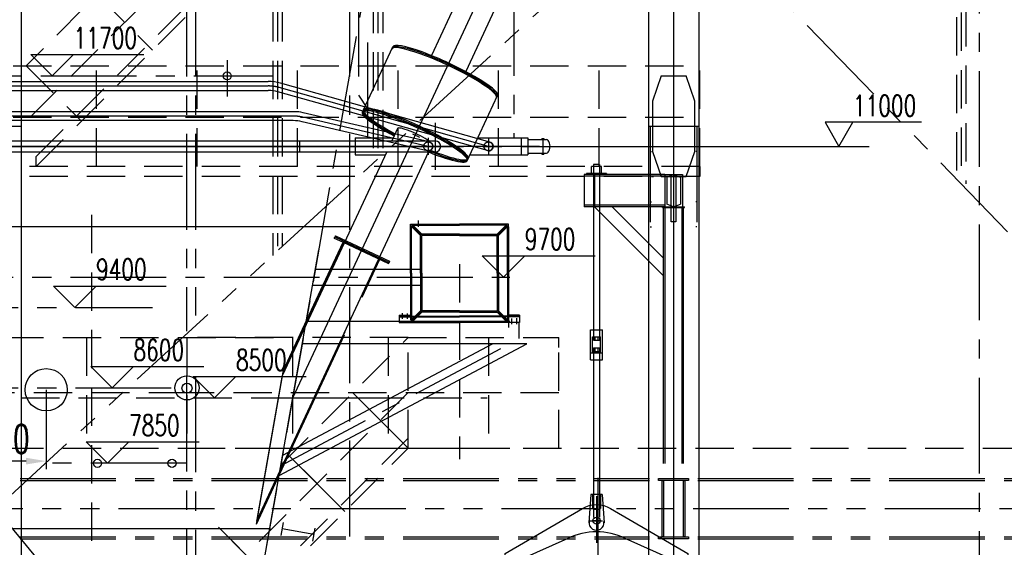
# Model space of a CAD drawing. Header units: millimetres. Extents: x -21 to 67273, y 14 to 95134.
# Tile 13 of 55: x 14450 to 24244, y 44038 to 49281. Entities that reach past the tile are written whole.
import ezdxf
from ezdxf.enums import TextEntityAlignment as Align

# ---------------------------------------------------------------- set-up
doc = ezdxf.new("R2010")
doc.units = ezdxf.units.MM
doc.header["$LTSCALE"] = 30
for name, pattern in [('CENTER', [50.8, 31.75, -6.35, 6.35, -6.35]), ('DASHED', [19.05, 12.7, -6.35]), ('PHANTOM', [63.5, 31.75, -6.35, 6.35, -6.35, 6.35, -6.35])]:
    doc.linetypes.add(name, pattern=pattern)
doc.layers.get('Defpoints').update_dxf_attribs({"color": 5})
for name, color, linetype in [('双点画线', 6, 'PHANTOM'), ('标注', 3, 'Continuous'), ('点画线', 2, 'CENTER'), ('细实线', 4, 'Continuous'), ('虚线', 1, 'DASHED')]:
    doc.layers.add(name, color=color, linetype=linetype)
doc.styles.get("Standard").update_dxf_attribs({"font": 'romans.shx', "width": 0.7, "bigfont": 'hzdx.shx'})
doc.dimstyles.new('STANDARD$0', dxfattribs={"dimscale": 25, "dimtxt": 3.5, "dimasz": 2.5, "dimexe": 1, "dimexo": 0, "dimgap": 1, "dimtad": 1, "dimdec": 0, "dimdsep": 46, "dimtxsty": 'Standard', "dimcen": 2.5, "dimclrd": 256, "dimclre": 256, "dimclrt": 256, "dimadec": 0, "dimazin": 0, "dimtfac": 10, "dimtdec": 0, "dimtmove": 0, "dimatfit": 3, "dimfxl": 1, "dimtolj": 1, "dimtzin": 0, "dimarcsym": 0})

# ---------------------------------------------------------------- blocks, each defined once
blk = doc.blocks.new('bg')
at = {"layer": '标注'}
for p, q in [((-212.1, 212.1), (910.9, 212.1)), ((0, 0), (-212.1, 212.1)), ((0, 0), (212.1, 212.1))]:
    blk.add_line(p, q, dxfattribs=at)
blk = doc.blocks.new('TP')
at = {"lineweight": -2}
blk.add_circle((0, 0), 40, dxfattribs=at)
blk = doc.blocks.new('*D94')
at = {"layer": 'Defpoints'}
for p in [(13713.8, 45619.5), (14713.4, 45603.3), (13713.8, 44893.6)]:
    blk.add_point(p, dxfattribs=at)
at = {"layer": '标注'}
for p, q in [((13713.8, 45619.5), (13713.8, 44813.6)), ((14713.4, 45603.3), (14713.4, 44813.6)), ((14513.4, 44893.6), (13913.8, 44893.6))]:
    blk.add_line(p, q, dxfattribs=at)
for points in [[(13913.8, 44927), (13913.8, 44860.3), (13713.8, 44893.6)], [(14513.4, 44927), (14513.4, 44860.3), (14713.4, 44893.6)]]:
    blk.add_solid(points, dxfattribs=at)
at = {"layer": '标注', "insert": (14213.8, 45113.6), "char_height": 280, "attachment_point": 5}
blk.add_mtext('1000', dxfattribs=at)

msp = doc.modelspace()

# ---------------------------------------------------------------- linework, layer by layer
for p, q in [((20703.76, 81432.118), (20703.76, 36882.118)), ((14463.76, 80732.118), (14463.76, 36882.118)), ((21203.76, 73592.795), (21203.76, 36882.118)), ((18851.728, 49580.101), (18545.946, 48924.349)), ((19193.406, 49420.774), (18887.624, 48765.022)), ((17868.423, 48385.933), (18160.684, 49012.69)), ((8630.69, 48666.618), (16922.276, 48666.618)), ((13538.76, 48577.618), (16922.276, 48577.618)), ((19125.792, 48064.96), (17042.464, 48650.061)), ((19101.728, 47979.275), (17018.399, 48564.376)), ((18900.534, 47878.171), (19202.938, 48526.679)), ((18523.816, 48065.467), (17270.193, 48356.271)), ((18503.704, 47978.769), (17260.006, 48267.271)), ((18208.568, 48200.84), (18173.594, 48125.839)), ((17788.235, 48106.118), (17788.235, 47938.118)), ((17788.235, 48106.118), (18164.398, 48106.118)), ((18173.594, 48125.839), (18150.409, 48076.118)), ((19006.827, 48106.118), (19504.76, 48106.118)), ((19438.76, 48106.118), (19438.76, 47938.118)), ((19504.76, 48106.118), (19504.76, 47938.118)), ((19644.76, 48098.618), (19644.76, 48088.618)), ((19654.76, 48088.618), (19654.76, 47955.618)), ((19664.76, 48098.618), (19664.76, 48088.618)), ((18515.272, 47966.512), (16812.375, 44314.636)), ((18100.048, 47968.118), (17065.313, 45749.123)), ((17788.235, 47938.118), (18086.059, 47938.118)), ((18516.021, 47968.118), (18515.272, 47966.512)), ((18928.488, 47938.118), (19504.76, 47938.118)), ((19644.76, 47955.618), (19644.76, 47945.618)), ((19664.76, 47955.618), (19664.76, 47945.618)), ((20237.26, 47822.118), (20137.26, 47822.118)), ((20137.26, 47742.118), (20137.26, 47822.118)), ((20237.26, 47822.118), (20137.26, 47822.118)), ((20137.26, 47742.118), (20137.26, 47822.118)), ((20157.26, 47842.118), (20157.26, 46094.669)), ((20217.26, 47842.118), (20157.26, 47842.118)), ((20217.26, 47842.118), (20157.26, 47842.118)), ((20217.26, 47842.118), (20217.26, 46094.669)), ((20237.26, 47742.118), (20237.26, 47822.118)), ((20237.26, 47742.118), (20237.26, 47822.118)), ((20853.76, 46734.118), (20165.76, 47422.118)), ((20853.76, 46912.309), (20343.951, 47422.118)), ((20843.76, 47414.118), (20843.76, 47422.118)), ((20843.76, 47422.118), (21063.76, 47422.118)), ((20843.76, 47414.118), (20843.76, 47422.118)), ((20843.76, 47422.118), (21063.76, 47422.118)), ((20843.76, 47414.118), (21063.76, 47414.118)), ((20843.76, 47414.118), (21063.76, 47414.118)), ((20853.76, 44870.118), (20853.76, 47414.118)), ((20853.76, 44870.118), (20853.76, 47414.118)), ((20868.76, 44870.118), (20868.76, 47414.118)), ((20868.76, 44870.118), (20868.76, 47414.118)), ((21038.76, 44870.118), (21038.76, 47414.118)), ((21038.76, 44870.118), (21038.76, 47414.118)), ((21053.76, 44870.118), (21053.76, 47414.118)), ((21053.76, 44870.118), (21053.76, 47414.118)), ((21063.76, 47414.118), (21063.76, 47422.118)), ((21063.76, 47414.118), (21063.76, 47422.118)), ((17728.76, 47222.187), (16198.76, 47222.187)), ((17393.056, 46801.618), (18449.76, 46801.618)), ((17365.02, 46642.618), (18449.76, 46642.618)), ((17301.807, 46284.118), (19323.76, 46284.118)), ((19418.646, 46111.118), (19418.646, 46271.118)), ((20127.26, 46199.669), (20247.26, 46199.669)), ((20127.26, 45899.669), (20127.26, 46199.669)), ((20127.26, 46199.669), (20247.26, 46199.669)), ((20147.26, 46129.669), (20227.26, 46129.669)), ((20147.26, 45969.669), (20147.26, 46129.669)), ((20147.26, 46129.669), (20227.26, 46129.669)), ((20157.26, 46129.669), (20217.26, 46129.669)), ((20157.26, 46129.669), (20217.26, 46129.669)), ((20172.26, 46114.669), (20172.26, 46129.669)), ((20172.26, 46094.669), (20172.26, 46129.669)), ((20172.26, 46114.669), (20172.26, 46129.669)), ((20172.26, 46094.669), (20172.26, 46129.669)), ((20202.26, 46114.669), (20202.26, 46129.669)), ((20202.26, 46094.669), (20202.26, 46129.669)), ((20202.26, 46114.669), (20202.26, 46129.669)), ((20202.26, 46094.669), (20202.26, 46129.669)), ((20227.26, 45969.669), (20227.26, 46129.669)), ((20247.26, 45899.669), (20247.26, 46199.669)), ((17031.61, 44751.754), (19494.164, 46061.118)), ((17066.868, 44951.713), (19153.356, 46061.118)), ((19494.164, 46061.118), (17262.486, 46061.118)), ((20157.26, 46094.669), (20217.26, 46094.669)), ((20157.26, 46094.669), (20217.26, 46094.669)), ((20127.26, 45969.669), (20247.26, 45969.669)), ((20127.26, 45969.669), (20247.26, 45969.669)), ((20157.26, 46019.669), (20157.26, 45899.669)), ((20157.26, 46019.669), (20217.26, 46019.669)), ((20157.26, 46019.669), (20217.26, 46019.669)), ((20157.26, 45984.669), (20217.26, 45984.669)), ((20157.26, 45984.669), (20217.26, 45984.669)), ((20162.26, 45969.669), (20212.26, 45969.669)), ((20162.26, 45969.669), (20212.26, 45969.669)), ((20172.26, 45984.669), (20172.26, 46019.669)), ((20172.26, 45984.669), (20172.26, 46019.669)), ((20202.26, 45984.669), (20202.26, 46019.669)), ((20202.26, 45984.669), (20202.26, 46019.669)), ((20217.26, 46019.669), (20217.26, 45899.669)), ((20127.26, 45899.669), (20247.26, 45899.669)), ((20127.26, 45899.669), (20247.26, 45899.669)), ((20157.26, 45899.669), (20157.26, 44334.183)), ((20217.26, 45899.669), (20217.26, 44335.815)), ((16812.375, 44314.636), (17065.313, 45749.123)), ((17763.76, 45572.118), (18313.76, 45022.118)), ((17079.106, 45021.118), (19323.76, 45021.118)), ((17135.08, 44943.438), (17685.08, 44393.438)), ((20132.26, 44562.118), (20112.26, 44282.118)), ((20242.26, 44562.118), (20132.26, 44562.118)), ((20242.26, 44562.118), (20132.26, 44562.118)), ((20146.76, 44562.118), (20146.76, 44422.118)), ((20146.76, 44562.118), (20146.76, 44422.118)), ((20156.76, 44562.118), (20156.76, 44417.118)), ((20156.76, 44562.118), (20156.76, 44417.118)), ((20217.76, 44562.118), (20217.76, 44417.118)), ((20217.76, 44562.118), (20217.76, 44417.118)), ((20227.76, 44562.118), (20227.76, 44422.118)), ((20227.76, 44562.118), (20227.76, 44422.118)), ((20242.26, 44562.118), (20262.26, 44282.118)), ((20146.76, 44422.118), (20156.76, 44422.118)), ((20146.76, 44422.118), (20156.76, 44422.118)), ((20212.76, 44412.118), (20161.76, 44412.118)), ((20212.76, 44412.118), (20161.76, 44412.118)), ((20217.76, 44422.118), (20227.76, 44422.118)), ((20217.76, 44422.118), (20227.76, 44422.118)), ((17070.444, 44283.624), (17047.803, 44155.611)), ((16427.974, 44236.331), (16977.974, 43686.331)), ((17374.233, 44163.884), (17059.124, 44219.618)), ((17385.554, 44227.89), (17362.912, 44099.877))]:
    msp.add_line(p, q)
at = {"ltscale": 10}
for p, q in [((17179.805, 48366.618), (8625.176, 48366.618)), ((17169.617, 48277.618), (13638.76, 48277.618)), ((13526.26, 48076.118), (18583.76, 48076.118)), ((17236.26, 47968.118), (17236.26, 48076.118)), ((13526.26, 47968.118), (18583.76, 47968.118))]:
    msp.add_line(p, q, dxfattribs=at)
at = {"ltscale": 2}
for p, q in [((19504.76, 48088.618), (19689.76, 48088.618)), ((19644.76, 48098.618), (19664.76, 48098.618)), ((19504.76, 47955.618), (19689.76, 47955.618)), ((19644.76, 47945.618), (19664.76, 47945.618))]:
    msp.add_line(p, q, dxfattribs=at)
at = {"ltscale": 15}
for p, q in [((20865.76, 47742.118), (20065.76, 47742.118)), ((20865.76, 47742.118), (20065.76, 47742.118)), ((20065.76, 47742.118), (20065.76, 47422.118)), ((20865.76, 47727.118), (20065.76, 47727.118)), ((20087.26, 47752.118), (20087.26, 47742.118)), ((20287.26, 47752.118), (20087.26, 47752.118)), ((20165.76, 47742.118), (20165.76, 47422.118)), ((20287.26, 47752.118), (20287.26, 47742.118)), ((20865.76, 47742.118), (20865.76, 47422.118)), ((20865.76, 47742.118), (20865.76, 47422.118)), ((20865.76, 47742.118), (21041.76, 47742.118)), ((20865.76, 47742.118), (20865.76, 47422.118)), ((20865.76, 47742.118), (20865.76, 47422.118)), ((20865.76, 47742.118), (21041.76, 47742.118)), ((20953.76, 47742.118), (20885.76, 47717.368)), ((20953.76, 47742.118), (20885.76, 47717.368)), ((20885.76, 47717.368), (20885.76, 47446.868)), ((20885.76, 47717.368), (20885.76, 47446.868)), ((20885.76, 47717.368), (20885.76, 47446.868)), ((20885.76, 47717.368), (20885.76, 47446.868)), ((20953.76, 47742.118), (21021.76, 47717.368)), ((20953.76, 47742.118), (21021.76, 47717.368)), ((21021.76, 47717.368), (21021.76, 47446.868)), ((21021.76, 47717.368), (21021.76, 47446.868)), ((21041.76, 47742.118), (21041.76, 47422.118)), ((21041.76, 47742.118), (21041.76, 47422.118)), ((20865.76, 47437.118), (20065.76, 47437.118)), ((20865.76, 47422.118), (20065.76, 47422.118)), ((20865.76, 47422.118), (20065.76, 47422.118)), ((20953.76, 47422.118), (20885.76, 47446.868)), ((20953.76, 47422.118), (20885.76, 47446.868)), ((20953.76, 47422.118), (21021.76, 47446.868)), ((20953.76, 47422.118), (21021.76, 47446.868))]:
    msp.add_line(p, q, dxfattribs=at)
at = {"ltscale": 4}
for p, q in [((17579.299, 47110.467), (17584.37, 47121.343)), ((17579.299, 47110.467), (17667.211, 47069.473)), ((17589.442, 47132.219), (17584.37, 47121.343)), ((17584.37, 47121.343), (18124.53, 46869.462)), ((17589.442, 47132.219), (18129.601, 46880.338)), ((17446.421, 46595.989), (17667.211, 47069.473)), ((17667.211, 47069.473), (18119.458, 46858.587)), ((17856.28, 46523.72), (18031.546, 46899.581)), ((18119.458, 46858.587), (18124.53, 46869.462)), ((18129.601, 46880.338), (18124.53, 46869.462)), ((17073.7, 45796.685), (17307.201, 46297.429)), ((16803.988, 44267.073), (17073.7, 45796.685)), ((16803.988, 44267.073), (17037.489, 44767.817))]:
    msp.add_line(p, q, dxfattribs=at)
msp.add_lwpolyline([(19902.211, 44125.134), (19277.26, 43846.729), (19277.26, 43976.729), (20048.696, 44422.118, -0.28867513), (20325.824, 44422.118), (21097.26, 43976.729), (21097.26, 43846.729), (20472.309, 44125.134, 0.23499206)], format="xyb", close=True)
at = {"lineweight": -2}
for centre, radius in [((14713.409, 45603.277), 210), ((16113.76, 45622.118), 120), ((16113.76, 45619.54), 50)]:
    msp.add_circle(centre, radius, dxfattribs=at)
msp.add_circle((20187.26, 44302.118), 35)
for centre, radius, start, end in [((16922.276, 48222.118), 444.5, 74.3126605, 90), ((16922.276, 48222.118), 355.5, 74.3126605, 90), ((17179.805, 47966.618), 400, 76.94, 90), ((17169.617, 47877.618), 400, 76.94, 90), ((18513.76, 48022.118), 44.5, 256.94, 76.94), ((19113.76, 48022.118), 44.5, 254.3126605, 74.3126605), ((20161.76, 44417.118), 5, 180, 270), ((20161.76, 44417.118), 5, 180, 270), ((20212.76, 44417.118), 5, 270, 0), ((20212.76, 44417.118), 5, 270, 0), ((20187.26, 44282.118), 75, 171.8287664, 8.1712336)]:
    msp.add_arc(centre, radius, start, end)
at = {"ltscale": 10}
msp.add_arc((18583.76, 48022.118), 54, 270, 90, dxfattribs=at)
for centre, major_axis, ratio, start_param, end_param in [((18676.74, 48758.809), (-521.127, 243.006), 0.15233868, 3.00416596, 6.420612), ((18671.668, 48747.933), (-521.127, 243.006), 0.15233868, 3.14159265, 6.28318531), ((18681.811, 48769.685), (-521.127, 243.006), 0.15233868, 3.14159265, 6.28318531), ((18379.407, 48121.176), (-521.127, 243.006), 0.15233868, -1.5690572, 1.23679475), ((18384.478, 48132.052), (-521.127, 243.006), 0.15233868, -1.5690572, 1.23679475), ((18389.55, 48142.928), (-521.127, 243.006), 0.15233868, -1.5690572, 1.23679475), ((18379.407, 48121.176), (-170.839, 79.664), 0.15233868, 3.82898561, 6.28318531), ((18379.407, 48121.176), (-521.127, 243.006), 0.15233868, 1.90479791, 4.71238898), ((18384.478, 48132.052), (-521.127, 243.006), 0.15233868, 1.90479791, 4.71238898), ((18389.55, 48142.928), (-521.127, 243.006), 0.15233868, 1.90479791, 4.71238898), ((19689.76, 48022.118), (0, 66.5), 0.52631579, 3.14159265, 6.28318531)]:
    msp.add_ellipse(centre, major_axis=major_axis, ratio=ratio, start_param=start_param, end_param=end_param)
at = {"layer": 'Defpoints'}
for p, q in [((16944.194, 47222.118), (3052.412, 47222.118)), ((16944.194, 44222.118), (3052.412, 44222.118))]:
    msp.add_line(p, q, dxfattribs=at)
at = {"layer": '双点画线'}
for p, q in [((14213.76, 44422.118), (20953.76, 50587.118)), ((20953.76, 50587.118), (26953.76, 44422.118)), ((20828.76, 48722.118), (20743.76, 48472.118)), ((20828.76, 48722.118), (21078.76, 48722.118)), ((21163.76, 48472.118), (21078.76, 48722.118)), ((20743.76, 48472.118), (20743.76, 47972.118)), ((21163.76, 47972.118), (21163.76, 48472.118)), ((13963.76, 48222.118), (14463.76, 48222.118)), ((20703.76, 48222.118), (21203.76, 48222.118)), ((20721.76, 48222.118), (20721.76, 47222.118)), ((21185.76, 48222.118), (21185.76, 47222.118)), ((20721.76, 47972.118), (20733.76, 47972.118)), ((20743.76, 47972.118), (20828.76, 47722.118)), ((21078.76, 47722.118), (21163.76, 47972.118)), ((21185.76, 47972.118), (21173.76, 47972.118)), ((20733.76, 47722.118), (20753.76, 47722.118)), ((20828.76, 47722.118), (21078.76, 47722.118)), ((21173.76, 47722.118), (21153.76, 47722.118)), ((20721.76, 47472.118), (20733.76, 47472.118)), ((21185.76, 47472.118), (21173.76, 47472.118)), ((18335.76, 47250.118), (18823.76, 47250.118)), ((18335.76, 46762.118), (18335.76, 47250.118)), ((18345.76, 47227.118), (18436.76, 47136.118)), ((18348.76, 47227.118), (18345.76, 47227.118)), ((18345.76, 46762.118), (18345.76, 47227.118)), ((18348.76, 47237.118), (18439.76, 47146.118)), ((18348.76, 47237.118), (18358.76, 47237.118)), ((18348.76, 47227.118), (18348.76, 47237.118)), ((18348.76, 47227.118), (18439.76, 47136.118)), ((18358.76, 47240.118), (18449.76, 47149.118)), ((18358.76, 47240.118), (18823.76, 47240.118)), ((18358.76, 47237.118), (18358.76, 47240.118)), ((18358.76, 47237.118), (18449.76, 47146.118)), ((19311.76, 47250.118), (18823.76, 47250.118)), ((19288.76, 47240.118), (18823.76, 47240.118)), ((19288.76, 47240.118), (19197.76, 47149.118)), ((19288.76, 47237.118), (19197.76, 47146.118)), ((19298.76, 47237.118), (19207.76, 47146.118)), ((19298.76, 47227.118), (19207.76, 47136.118)), ((19301.76, 47227.118), (19210.76, 47136.118)), ((19288.76, 47237.118), (19288.76, 47240.118)), ((19298.76, 47237.118), (19288.76, 47237.118)), ((19298.76, 47227.118), (19298.76, 47237.118)), ((19298.76, 47227.118), (19301.76, 47227.118)), ((19301.76, 46762.118), (19301.76, 47227.118)), ((19311.76, 46762.118), (19311.76, 47250.118)), ((20721.76, 47222.118), (20733.76, 47222.118)), ((21185.76, 47222.118), (21173.76, 47222.118)), ((18439.76, 47136.118), (18436.76, 47136.118)), ((18436.76, 46762.118), (18436.76, 47136.118)), ((18439.76, 46762.118), (18439.76, 47146.118)), ((18823.76, 47146.118), (18439.76, 47146.118)), ((18449.76, 47146.118), (18449.76, 47149.118)), ((18823.76, 47149.118), (18449.76, 47149.118)), ((18449.76, 46762.118), (18449.76, 47136.118)), ((18823.76, 47136.118), (18449.76, 47136.118)), ((18823.76, 47149.118), (19197.76, 47149.118)), ((18823.76, 47146.118), (19207.76, 47146.118)), ((18823.76, 47136.118), (19197.76, 47136.118)), ((19197.76, 47146.118), (19197.76, 47149.118)), ((19197.76, 46762.118), (19197.76, 47136.118)), ((19207.76, 46762.118), (19207.76, 47146.118)), ((19207.76, 47136.118), (19210.76, 47136.118)), ((19210.76, 46762.118), (19210.76, 47136.118)), ((18335.76, 46762.118), (18335.76, 46294.118)), ((18345.76, 46762.118), (18345.76, 46284.118)), ((18436.76, 46762.118), (18436.76, 46388.118)), ((18439.76, 46762.118), (18439.76, 46378.118)), ((18449.76, 46762.118), (18449.76, 46388.118)), ((19197.76, 46762.118), (19197.76, 46388.118)), ((19207.76, 46762.118), (19207.76, 46378.118)), ((19210.76, 46762.118), (19210.76, 46388.118)), ((19301.76, 46762.118), (19301.76, 46284.118)), ((19311.76, 46762.118), (19311.76, 46294.118)), ((18224.76, 46344.118), (18335.76, 46344.118)), ((18224.76, 46344.118), (18224.76, 46271.118)), ((18224.76, 46334.118), (18823.76, 46334.118)), ((18224.76, 46328.118), (18823.76, 46328.118)), ((18254.76, 46364.477), (18254.76, 46306.576)), ((18304.76, 46362.138), (18304.76, 46306.576)), ((18345.76, 46297.118), (18436.76, 46388.118)), ((18348.76, 46297.118), (18439.76, 46388.118)), ((18348.76, 46287.118), (18439.76, 46378.118)), ((18358.76, 46287.118), (18449.76, 46378.118)), ((18358.76, 46284.118), (18449.76, 46375.118)), ((18439.76, 46388.118), (18436.76, 46388.118)), ((18823.76, 46378.118), (18439.76, 46378.118)), ((18823.76, 46388.118), (18449.76, 46388.118)), ((18449.76, 46378.118), (18449.76, 46375.118)), ((18823.76, 46375.118), (18449.76, 46375.118)), ((18823.76, 46388.118), (19197.76, 46388.118)), ((18823.76, 46378.118), (19207.76, 46378.118)), ((18823.76, 46375.118), (19197.76, 46375.118)), ((19422.76, 46334.118), (18823.76, 46334.118)), ((19422.76, 46328.118), (18823.76, 46328.118)), ((19288.76, 46287.118), (19197.76, 46378.118)), ((19197.76, 46378.118), (19197.76, 46375.118)), ((19288.76, 46284.118), (19197.76, 46375.118)), ((19298.76, 46297.118), (19207.76, 46388.118)), ((19207.76, 46388.118), (19210.76, 46388.118)), ((19298.76, 46287.118), (19207.76, 46378.118)), ((19301.76, 46297.118), (19210.76, 46388.118)), ((19422.76, 46344.118), (19311.76, 46344.118)), ((19422.76, 46344.118), (19422.76, 46271.118)), ((18224.76, 46271.118), (18823.76, 46271.118)), ((18348.76, 46297.118), (18345.76, 46297.118)), ((18348.76, 46297.118), (18348.76, 46287.118)), ((18348.76, 46287.118), (18358.76, 46287.118)), ((18358.76, 46287.118), (18358.76, 46284.118)), ((18358.76, 46284.118), (18823.76, 46284.118)), ((18358.76, 46278.118), (18823.76, 46278.118)), ((19422.76, 46271.118), (18823.76, 46271.118)), ((19288.76, 46287.118), (19288.76, 46284.118)), ((19298.76, 46287.118), (19288.76, 46287.118)), ((19298.76, 46297.118), (19298.76, 46287.118)), ((19298.76, 46297.118), (19301.76, 46297.118)), ((19342.76, 46312.138), (19342.76, 46256.576)), ((19392.76, 46314.477), (19392.76, 46256.576)), ((14453.76, 44722.118), (20713.76, 44722.118)), ((14453.76, 44702.118), (20713.76, 44702.118)), ((21193.76, 44722.118), (26713.76, 44722.118)), ((21193.76, 44702.118), (26713.76, 44702.118)), ((7813.76, 44422.118), (33153.76, 44422.118)), ((20953.76, 36282.118), (14213.76, 44422.118)), ((14453.76, 44142.118), (20713.76, 44142.118)), ((14453.76, 44122.118), (20713.76, 44122.118)), ((21193.76, 44142.118), (26713.76, 44142.118)), ((21193.76, 44122.118), (26713.76, 44122.118))]:
    msp.add_line(p, q, dxfattribs=at)
at = {"layer": '双点画线', "ltscale": 4}
msp.add_line((16812.375, 44314.636), (17065.313, 45749.123), dxfattribs=at)
at = {"layer": '双点画线'}
for points in [[(20803.76, 44722.118), (21103.76, 44722.118), (21103.76, 44702.118), (20803.76, 44702.118)], [(20853.76, 44702.118), (20853.76, 44142.118), (20841.76, 44142.118), (20841.76, 44702.118)], [(21065.76, 44702.118), (21065.76, 44142.118), (21053.76, 44142.118), (21053.76, 44702.118)], [(20803.76, 44142.118), (21103.76, 44142.118), (21103.76, 44122.118), (20803.76, 44122.118)]]:
    msp.add_lwpolyline(points, close=True, dxfattribs=at)
for centre in [(18513.76, 48022.118), (19113.76, 48022.118)]:
    msp.add_circle(centre, 44.5, dxfattribs=at)
at = {"layer": '标注'}
for p, q in [((19618.76, 48022.118), (22898.76, 48022.118)), ((18417.214, 47222.187), (18417.214, 47285.187)), ((20107.698, 44302.118), (20246.731, 44302.118))]:
    msp.add_line(p, q, dxfattribs=at)
at = {"layer": '标注', "ltscale": 4}
msp.add_line((17167.446, 45522.118), (17167.446, 45522.118), dxfattribs=at)
at = {"layer": '标注'}
msp.add_lwpolyline([(23420.196, 48262.118), (22460.196, 48262.118), (22598.76, 48022.118), (22737.324, 48262.118)], dxfattribs=at)
at = {"layer": '点画线'}
for p, q in [((23993.76, 83822.118), (23993.76, 36122.118)), ((19363.76, 78632.618), (19363.76, 48106.118)), ((20953.76, 73592.795), (20953.76, 36222.118)), ((16108.76, 61862.118), (16108.76, 46184.882)), ((16198.76, 61862.118), (16198.76, 46341.345)), ((17728.76, 61862.118), (17728.76, 43927.307)), ((17818.76, 61862.118), (17818.76, 48530.651)), ((16312.26, 40672.118), (19348.76, 57892.965)), ((17908.76, 49053.389), (17908.76, 48106.118)), ((16513.76, 48878.424), (16513.76, 48516.564)), ((13135.333, 48722.118), (16972.458, 48722.118)), ((17818.76, 48530.651), (17908.76, 48394.049)), ((10292.819, 48022.118), (20748.003, 48022.118)), ((18900.534, 47878.171), (18910.677, 47899.922)), ((20953.76, 47792.709), (20953.76, 47329.1)), ((20953.76, 47792.709), (20953.76, 47329.1)), ((10383.293, 46722.118), (19323.76, 46722.118)), ((13481.468, 46422.118), (15771.539, 46422.118)), ((17049.239, 44851.734), (19323.76, 46061.118)), ((16108.76, 45744.828), (16108.76, 40808.618)), ((16108.76, 45744.828), (16108.76, 45114.894)), ((16198.76, 45735.049), (16198.76, 40808.618)), ((16198.76, 45735.049), (16198.76, 45103.919)), ((13481.468, 45622.118), (16033.76, 45622.118)), ((20199.642, 44727.495), (20199.642, 36931.405)), ((20222.89, 44302.118), (20151.63, 44302.118)), ((20222.89, 44302.118), (20151.63, 44302.118))]:
    msp.add_line(p, q, dxfattribs=at)
at = {"layer": '点画线', "ltscale": 40}
for p, q in [((17167.446, 45522.118), (20953.76, 53641.895)), ((18430.086, 48110.63), (18361.036, 48142.829))]:
    msp.add_line(p, q, dxfattribs=at)
at = {"layer": '点画线', "ltscale": 15}
msp.add_line((20953.76, 51550.555), (20953.76, 36746.245), dxfattribs=at)
at = {"layer": '点画线', "ltscale": 10}
for p, q in [((8463.76, 48622.118), (16922.276, 48622.118)), ((19113.76, 48022.118), (17030.431, 48607.218)), ((17174.711, 48322.118), (8463.76, 48322.118)), ((18513.76, 48022.118), (17265.1, 48311.771)), ((18583.76, 48256.118), (18583.76, 47788.118)), ((18513.76, 48106.118), (18513.76, 47938.118)), ((19113.76, 48106.118), (19113.76, 47938.118)), ((8463.76, 48022.118), (20141.6, 48022.118)), ((19618.76, 48022.118), (10708.76, 48022.118))]:
    msp.add_line(p, q, dxfattribs=at)
at = {"layer": '点画线', "ltscale": 4}
for p, q in [((16909.18, 44057.419), (17426.889, 46993.49)), ((16761.953, 45522.118), (18088.686, 45522.118))]:
    msp.add_line(p, q, dxfattribs=at)
at = {"layer": '点画线', "lineweight": -2}
msp.add_line((16108.76, 44872.118), (14601.358, 44872.118), dxfattribs=at)
at = {"layer": '点画线', "ltscale": 100}
msp.add_line((20187.26, 44546.274), (20187.26, 44080.8), dxfattribs=at)
msp.add_line((20187.26, 44546.274), (20187.26, 44080.8), dxfattribs=at)
at = {"layer": '点画线', "ltscale": 10}
msp.add_arc((16922.276, 48222.118), 400, 74.3126605, 90, dxfattribs=at)
at = {"layer": '点画线'}
msp.add_arc((17174.711, 47922.118), 400, 76.94, 90, dxfattribs=at)
at = {"layer": '细实线'}
for p, q in [((21213.76, 47822.118), (21213.76, 47722.118)), ((20929.76, 47722.118), (20977.76, 47722.118)), ((20929.76, 47272.118), (20929.76, 47722.118)), ((20977.76, 47722.118), (20977.76, 47272.118)), ((19313.76, 46222.118), (19313.76, 47222.118)), ((20977.76, 47272.118), (20929.76, 47272.118)), ((17738.123, 45921.981), (17738.123, 45921.981))]:
    msp.add_line(p, q, dxfattribs=at)
at = {"layer": '虚线'}
for p, q in [((17966.76, 56387.118), (17966.76, 47854.943)), ((18013.76, 56387.118), (18013.76, 47940.924)), ((18060.76, 56387.118), (18060.76, 47940.924)), ((23860.76, 53397.218), (23860.76, 47648.468)), ((23766.76, 53306.351), (23766.76, 47745.053)), ((23813.76, 53351.784), (23813.76, 47745.053)), ((17513.76, 51822.118), (14513.76, 48822.118)), ((14552.866, 48311.224), (17613.76, 51372.118)), ((14613.76, 47921.113), (17613.76, 50921.113)), ((14613.76, 47822.118), (17613.76, 50822.118)), ((16966.76, 50587.118), (16966.76, 46937.511)), ((17013.76, 50587.118), (17013.76, 47028.98)), ((17060.76, 50587.118), (17060.76, 47028.98)), ((15220.867, 49529.225), (15770.867, 48979.225)), ((13813.76, 48822.118), (21213.76, 48822.118)), ((14513.76, 48822.118), (15063.76, 48272.118)), ((15213.76, 47822.118), (15213.76, 48822.118)), ((16213.76, 47822.118), (16213.76, 48822.118)), ((17213.76, 47822.118), (17213.76, 48822.118)), ((18213.76, 47822.118), (18213.76, 48822.118)), ((19213.76, 47822.118), (19213.76, 48822.118)), ((20213.76, 47822.118), (20213.76, 48822.118)), ((21213.76, 47822.118), (21213.76, 48822.118)), ((13813.76, 48311.224), (21213.76, 48311.224)), ((14613.76, 47822.118), (14613.76, 47921.113)), ((21213.76, 47822.118), (13813.76, 47822.118)), ((21213.76, 47822.118), (21213.76, 47722.118)), ((21213.76, 47722.118), (13813.76, 47722.118)), ((15163.76, 47340.112), (15163.76, 42419.747)), ((18823.76, 46851.618), (18823.76, 44914.779)), ((18313.76, 45022.118), (18313.76, 46130.83)), ((13163.76, 46122.118), (17163.76, 46122.118)), ((15113.76, 46122.118), (15113.76, 45022.118)), ((18313.76, 46122.118), (16113.76, 46122.118)), ((16113.76, 46122.118), (16113.76, 45022.118)), ((17050.494, 44858.852), (18313.76, 46122.118)), ((17163.76, 46122.118), (17163.76, 45022.118)), ((18113.76, 46122.118), (18113.76, 45022.118)), ((18313.76, 46122.118), (19813.76, 46122.118)), ((19113.76, 46122.118), (19113.76, 45022.118)), ((19813.76, 46022.118), (19813.76, 46122.118)), ((19813.76, 45022.118), (19813.76, 46022.118)), ((16113.76, 45572.118), (13163.76, 45572.118)), ((18313.76, 45576.474), (15013.76, 42276.474)), ((19813.76, 45572.118), (16113.76, 45572.118)), ((17763.76, 45572.118), (18313.76, 45022.118)), ((12750.136, 45522.118), (19098.181, 45522.118)), ((14413.76, 41222.118), (18313.76, 45122.118)), ((13163.76, 45022.118), (17163.76, 45022.118)), ((13163.76, 45022.118), (17163.76, 45022.118)), ((14513.76, 41222.118), (18313.76, 45022.118)), ((16113.76, 45022.118), (18313.76, 45022.118)), ((18313.76, 45022.118), (35985.234, 45022.118)), ((17135.08, 44943.438), (17685.08, 44393.438)), ((16427.974, 44236.331), (16977.974, 43686.331))]:
    msp.add_line(p, q, dxfattribs=at)
at = {"layer": '虚线', "ltscale": 4}
for p, q in [((17455.597, 46594.371), (17677.903, 47071.108)), ((17666.304, 47069.896), (17671.376, 47080.772)), ((17667.211, 47069.473), (17669.746, 47074.911)), ((17669.746, 47074.911), (18034.082, 46905.019)), ((17847.104, 46525.338), (18025.925, 46908.822)), ((18031.546, 46899.581), (18034.082, 46905.019)), ((18032.453, 46899.158), (18037.524, 46910.034)), ((17037.489, 44767.817), (17856.28, 46523.72)), ((17043.527, 44802.062), (17847.104, 46525.338)), ((17301.162, 46263.184), (17455.597, 46594.371)), ((17307.201, 46297.429), (17446.421, 46595.989)), ((17067.662, 45762.44), (17301.162, 46263.184)), ((16810.026, 44301.318), (17043.527, 44802.062))]:
    msp.add_line(p, q, dxfattribs=at)

# ---------------------------------------------------------------- block references
at = {"lineweight": -2}
for p in [(16513.76, 48722.118), (15224.184, 44872.118), (15964.925, 44872.118)]:
    msp.add_blockref('TP', p, dxfattribs=at)
at = {"layer": '细实线', "lineweight": -2}
for p in [(14774.074, 48722.118), (14774.074, 48722.118), (19261.768, 46722.118), (14997.222, 46422.118), (15369.547, 45622.118), (16388.801, 45522.118), (15324.482, 44872.118)]:
    msp.add_blockref('bg', p, dxfattribs=at)

# ---------------------------------------------------------------- texts
at = {"layer": '标注', "width": 0.7}
for s, p in [('11700', (14986.206, 48994.25)), ('9700', (19473.9, 46994.25)), ('9400', (15209.354, 46694.25)), ('8600', (15581.679, 45894.25)), ('8500', (16600.933, 45794.25)), ('7850', (15536.614, 45144.25))]:
    msp.add_text(s, height=210, dxfattribs=at).set_placement(p)
msp.add_text('11000', height=210, dxfattribs=at).set_placement((22737.324, 48427.118), align=Align.MIDDLE_LEFT)

# ---------------------------------------------------------------- dimensions: what is measured, and where the dimension line sits
at = {"layer": '标注'}
dim = msp.add_linear_dim(base=(13713.76, 44893.639), p1=(14713.409, 45603.277), p2=(13713.76, 45619.54), dimstyle='STANDARD$0', override={"dimscale": 80, "dimzin": 12, "dimcen": 0, "dimclrd": 0, "dimclre": 0, "dimadec": 2, "dimazin": 3, "dimtfac": 1, "dimtdec": 2, "dimtolj": 0, "dimtzin": 8, "dimlwd": 65535, "dimlwe": 65535}, dxfattribs=at)
dim.commit()
dim.dimension.update_dxf_attribs({"geometry": '*D94', "text_midpoint": (14213.76, 44893.639), "dimtype": 160})

doc.saveas('drawing.dxf')
